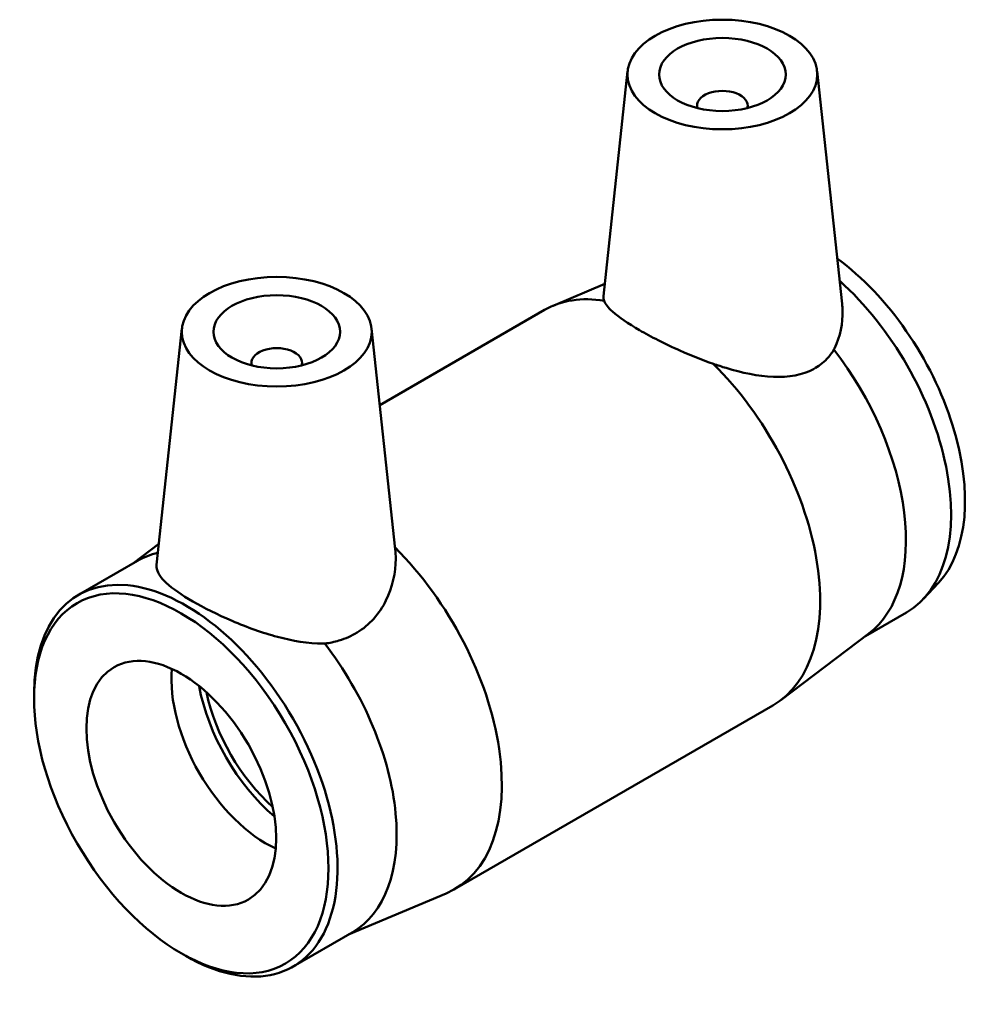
# Model space of a CAD drawing. Header units: inches. Extents: x -26 to 77, y -45 to 82.
# Tile 6 of 6: x 74.42 to 77.38, y 78.91 to 81.97. Entities that reach past the tile are written whole.
import ezdxf

# ---------------------------------------------------------------- set-up
doc = ezdxf.new("R2010")
doc.units = ezdxf.units.IN
doc.header["$MEASUREMENT"] = 0
doc.layers.add('Visible (ANSI)', color=7, linetype='Continuous', lineweight=50)

msp = doc.modelspace()

# ---------------------------------------------------------------- linework, layer by layer
at = {"layer": 'Visible (ANSI)'}
for p, q in [((76.3069, 81.8114), (76.2318, 81.1116)), ((76.8963, 81.8114), (76.974, 81.0875)), ((76.5229, 81.6967), (76.5229, 81.7044)), ((76.6803, 81.6967), (76.6803, 81.7044)), ((76.2358, 81.1496), (76.075, 81.0816)), ((75.536, 80.7726), (76.0486, 81.0685)), ((74.921, 81.0113), (74.842, 80.2756)), ((75.5104, 81.0113), (75.5841, 80.325)), ((75.1369, 80.9043), (75.1369, 80.8965)), ((75.2944, 80.9043), (75.2944, 80.8965)), ((74.771, 80.2817), (74.849, 80.3407)), ((74.5991, 80.1825), (74.783, 80.2886)), ((77.2735, 80.2197), (77.2274, 80.1703)), ((77.0463, 80.054), (77.1746, 80.1281)), ((77.0574, 80.0624), (76.7832, 79.8551)), ((74.4609, 79.8606), (74.4609, 79.877)), ((75.7687, 79.2672), (76.7586, 79.8388)), ((75.4384, 79.1257), (75.7423, 79.2541)), ((75.2665, 79.0265), (75.4504, 79.1327)), ((74.9187, 79.0677), (74.9328, 79.0596))]:
    msp.add_line(p, q, dxfattribs=at)
for centre, major_axis in [((76.6016, 81.8009), (0.2953, 0)), ((76.6016, 81.8009), (0.1969, 0)), ((75.2157, 81.0007), (0.2953, 0)), ((75.2157, 81.0007), (-0.1969, 0)), ((74.9187, 79.5963), (-0.3237, 0.5606)), ((74.9187, 79.5963), (-0.2087, 0.3614))]:
    msp.add_ellipse(centre, major_axis=major_axis, ratio=0.57735, dxfattribs=at)
for centre, major_axis, start_param, end_param in [((76.6016, 81.7044), (-0.0787, 0), 2.963882, 6.460896), ((76.8986, 80.7394), (0.3237, -0.5606), 0.174276, 2.224093), ((76.8409, 80.7061), (0.3337, -0.578), 0, 2.087003), ((76.4036, 80.4537), (-0.355, 0.6149), 5.842949, 6.283185), ((75.2157, 80.9043), (-0.0787, 0), 2.963882, 6.460896), ((76.7006, 80.6251), (0.3337, -0.578), 0.071782, 1.802737), ((76.4036, 80.4537), (0.355, -0.6149), 0, 2.011032), ((75.4137, 79.8821), (0.355, -0.6149), 6.211403, 8.294127), ((74.9328, 79.6045), (-0.3337, 0.578), 2.356194, 7.068583), ((75.1167, 79.7106), (-0.3337, 0.578), 6.108549, 6.283185), ((75.1167, 79.7106), (0.3337, -0.578), 0, 1.802737), ((75.1834, 79.7492), (-0.2087, 0.3614), 0.687156, 2.454436), ((75.2816, 79.8058), (-0.2234, 0.387), 1.018729, 2.122864), ((75.2816, 79.8058), (-0.2087, 0.3614), 1.054289, 2.087304)]:
    msp.add_ellipse(centre, major_axis=major_axis, ratio=0.57735, start_param=start_param, end_param=end_param, dxfattribs=at)
for points, knots in [([(76.2337, 81.0972), (76.2323, 81.1012), (76.2316, 81.1049), (76.2316, 81.1096), (76.2317, 81.1106), (76.2318, 81.1116)], [2.1877897, 2.1877897, 2.1877897, 2.1877897, 2.2938109, 2.2938109, 2.323863, 2.323863, 2.323863, 2.323863]), ([(76.5735, 80.9011), (76.539, 80.9131), (76.5035, 80.9273), (76.4227, 80.9632), (76.3788, 80.9857), (76.3089, 81.0261), (76.2793, 81.046), (76.2462, 81.0759), (76.2374, 81.0872), (76.2337, 81.0972)], [0.891597, 0.891597, 0.891597, 0.891597, 1.162634, 1.162634, 1.539693, 1.539693, 1.916752, 1.916752, 2.18779, 2.18779, 2.18779, 2.18779]), ([(76.974, 81.0875), (76.9748, 81.0805), (76.9752, 81.0736), (76.9764, 81.028), (76.9685, 80.9859), (76.9499, 80.9479), (76.9493, 80.9467), (76.9487, 80.9455)], [5.0826709, 5.0826709, 5.0826709, 5.0826709, 5.1486359, 5.1486359, 5.5192355, 5.5192355, 5.5316421, 5.5316421, 5.5316421, 5.5316421]), ([(76.9487, 80.9455), (76.9423, 80.9349), (76.9348, 80.9251), (76.9144, 80.9037), (76.9005, 80.8931), (76.8853, 80.8849)], [-0.2949505, -0.2949505, -0.2949505, -0.2949505, -0.1738001, -0.1738001, 0, 0, 0, 0]), ([(76.8853, 80.8849), (76.8511, 80.8663), (76.8076, 80.8585), (76.7129, 80.8624), (76.6617, 80.8735), (76.6003, 80.8921), (76.587, 80.8964), (76.5735, 80.9011)], [0, 0, 0, 0, 0.3927877, 0.3927877, 0.7855754, 0.7855754, 0.8915966, 0.8915966, 0.8915966, 0.8915966]), ([(75.5841, 80.325), (75.5851, 80.3149), (75.5857, 80.3047), (75.5857, 80.2523), (75.5759, 80.2059), (75.535, 80.1238), (75.5037, 80.0884), (75.4654, 80.0651)], [-0.8777268, -0.8777268, -0.8777268, -0.8777268, -0.7855754, -0.7855754, -0.3927877, -0.3927877, 0, 0, 0, 0]), ([(75.3647, 80.031), (75.3632, 80.031), (75.3616, 80.0309), (75.3137, 80.0306), (75.2641, 80.0394), (75.1719, 80.0642), (75.1227, 80.0819), (75.0312, 80.1211), (74.9887, 80.1425), (74.9208, 80.1817), (74.8917, 80.2016), (74.8528, 80.2377), (74.8429, 80.2541), (74.8417, 80.2711), (74.8418, 80.2733), (74.842, 80.2756)], [3.303111, 3.303111, 3.303111, 3.303111, 3.315517, 3.315517, 3.686117, 3.686117, 4.051747, 4.051747, 4.417376, 4.417376, 4.783006, 4.783006, 5.148636, 5.148636, 5.204488, 5.204488, 5.204488, 5.204488]), ([(75.4654, 80.0651), (75.4485, 80.0548), (75.4295, 80.0464), (75.395, 80.0361), (75.3801, 80.033), (75.3647, 80.031)], [0, 0, 0, 0, 0.1738001, 0.1738001, 0.2949505, 0.2949505, 0.2949505, 0.2949505])]:
    msp.add_open_spline(points, degree=3, knots=knots, dxfattribs=at)

doc.saveas('drawing.dxf')
